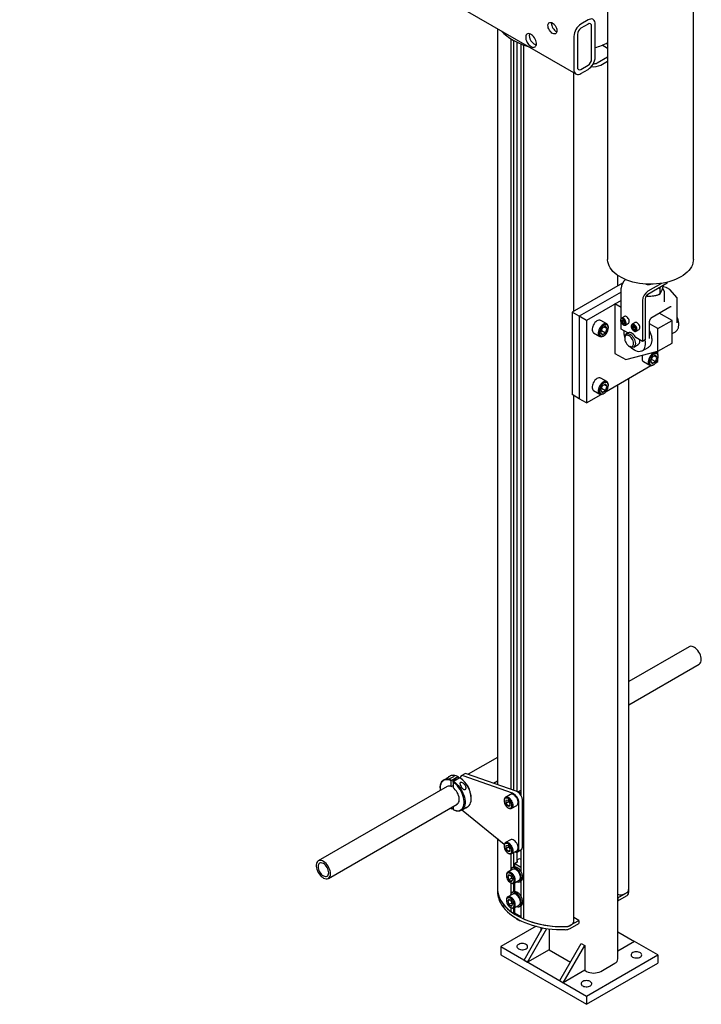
# Model space of a CAD drawing. Header units: inches. Extents: x -24 to 186, y -36 to 207.
# Tile 7 of 8: x 88 to 122, y 128 to 177. Entities that reach past the tile are written whole.
import ezdxf

# ---------------------------------------------------------------- set-up
doc = ezdxf.new("R2010")
doc.units = ezdxf.units.IN
doc.header["$MEASUREMENT"] = 0

msp = doc.modelspace()

# ---------------------------------------------------------------- linework, layer by layer
at = {"color": 7, "linetype": 'Continuous', "lineweight": 25}
for p, q in [((88.069, 189.789), (115.646, 173.869)), ((117.218, 182.031), (117.219, 164.679)), ((121.469, 164.679), (121.468, 182.032)), ((116.249, 176.547), (115.896, 176.343)), ((116.249, 176.343), (115.896, 176.139)), ((116.426, 174.608), (116.426, 176.241)), ((116.603, 174.71), (116.603, 176.343)), ((111.762, 176.111), (111.762, 138.657)), ((115.542, 175.731), (115.542, 174.098)), ((115.719, 175.833), (115.719, 174.2)), ((112.425, 175.618), (112.425, 138.422)), ((112.554, 175.541), (112.554, 138.377)), ((112.73, 138.31), (112.73, 175.447)), ((112.916, 175.361), (112.916, 138.12)), ((113.044, 175.308), (113.044, 132.005)), ((113.608, 175.205), (113.619, 175.208)), ((117.219, 175.137), (116.945, 175.295)), ((117.219, 175.341), (117.151, 175.38)), ((116.699, 174.416), (117.219, 174.716)), ((115.896, 174.098), (116.249, 174.302)), ((116.876, 174.314), (117.219, 174.512)), ((115.536, 162.109), (115.536, 173.933)), ((115.896, 173.894), (116.249, 174.098)), ((117.958, 163.507), (115.462, 162.066)), ((117.729, 163.375), (117.729, 163.882)), ((120.173, 163.505), (119.212, 162.95)), ((119.888, 163.494), (119.212, 163.103)), ((120.173, 163.505), (120.173, 163.55)), ((117.886, 163.057), (115.815, 161.862)), ((117.886, 161.758), (117.886, 163.256)), ((119.804, 163.22), (119.804, 162.998)), ((120.035, 163.078), (119.951, 163.259)), ((120.114, 163.288), (119.967, 163.318)), ((119.972, 163.389), (119.972, 163.36)), ((120.038, 162.575), (120.038, 163.064)), ((120.298, 163.188), (120.146, 163.276)), ((120.656, 162.79), (120.325, 163.166)), ((117.886, 162.649), (116.169, 161.658)), ((117.583, 162.474), (117.886, 162.649)), ((117.886, 162.299), (117.583, 162.474)), ((117.583, 162.474), (117.583, 160.025)), ((118.947, 162.644), (118.947, 160.615)), ((119.079, 162.72), (119.08, 160.692)), ((119.176, 162.924), (119.176, 162.901)), ((120.664, 161.546), (120.664, 162.77)), ((115.815, 161.862), (115.462, 162.066)), ((115.462, 162.066), (115.462, 157.983)), ((119.43, 161.82), (120.307, 162.327)), ((120.411, 161.658), (119.78, 162.022)), ((115.815, 161.862), (115.815, 157.779)), ((116.169, 161.658), (115.815, 161.862)), ((116.169, 161.658), (116.169, 157.575)), ((117.182, 161.482), (116.876, 161.658)), ((117.859, 161.679), (117.859, 161.663)), ((117.886, 161.227), (117.886, 161.557)), ((118.053, 161.857), (117.9, 161.769)), ((117.984, 161.683), (117.915, 161.677)), ((117.915, 161.677), (117.915, 161.584)), ((117.998, 161.632), (117.915, 161.584)), ((117.915, 161.584), (117.984, 161.498)), ((118.054, 161.597), (117.984, 161.683)), ((118.054, 161.538), (117.984, 161.498)), ((117.984, 161.498), (118.054, 161.504)), ((117.998, 161.666), (117.998, 161.632)), ((117.998, 161.632), (118.054, 161.563)), ((118.054, 161.504), (118.054, 161.597)), ((118.097, 161.428), (118.25, 161.516)), ((118.583, 161.551), (118.43, 161.463)), ((119.294, 160.755), (119.294, 161.584)), ((119.704, 161.25), (120.411, 161.658)), ((120.411, 160.535), (120.411, 161.658)), ((116.522, 161.045), (116.828, 160.868)), ((116.953, 161.273), (116.872, 161.066)), ((116.872, 161.066), (116.953, 160.952)), ((116.91, 161.162), (117.114, 161.044)), ((117.114, 161.366), (116.953, 161.273)), ((116.953, 160.952), (117.114, 161.044)), ((117.055, 161.332), (117.194, 161.251)), ((117.194, 161.251), (117.114, 161.366)), ((117.114, 161.044), (117.194, 161.251)), ((117.256, 161.287), (117.256, 161.319)), ((118.218, 161.036), (117.886, 161.227)), ((117.984, 161.446), (117.998, 161.438)), ((118.229, 161.042), (118.141, 160.991)), ((118.389, 161.373), (118.389, 161.357)), ((118.515, 161.377), (118.445, 161.371)), ((118.445, 161.371), (118.445, 161.278)), ((118.529, 161.326), (118.445, 161.278)), ((118.445, 161.278), (118.515, 161.191)), ((118.584, 161.291), (118.515, 161.377)), ((118.584, 161.232), (118.515, 161.191)), ((118.515, 161.191), (118.584, 161.198)), ((118.515, 161.14), (118.529, 161.132)), ((118.529, 161.36), (118.529, 161.326)), ((118.529, 161.326), (118.584, 161.257)), ((118.584, 161.198), (118.584, 161.291)), ((118.627, 161.122), (118.78, 161.21)), ((119.704, 161.25), (119.294, 161.486)), ((119.704, 160.127), (119.704, 161.25)), ((120.411, 161.003), (120.581, 161.101)), ((117.005, 160.885), (117.033, 160.902)), ((118.063, 160.819), (118.063, 160.768)), ((118.947, 160.615), (118.614, 160.807)), ((118.635, 160.795), (118.624, 160.789)), ((119.08, 160.692), (118.947, 160.615)), ((119.073, 160.63), (119.073, 160.688)), ((119.704, 160.127), (120.411, 160.535)), ((118.113, 159.718), (119.704, 160.127)), ((118.284, 160.385), (118.328, 160.36)), ((118.516, 160.341), (118.737, 160.469)), ((118.924, 160.144), (119.256, 160.336)), ((119.256, 160.336), (119.266, 160.342)), ((119.657, 160.052), (119.583, 160.096)), ((119.704, 160.004), (119.704, 160.127)), ((117.583, 160.025), (118.113, 159.718)), ((118.997, 159.615), (119.303, 159.439)), ((119.428, 159.844), (119.347, 159.637)), ((119.347, 159.637), (119.428, 159.522)), ((119.385, 159.733), (119.588, 159.615)), ((119.588, 159.937), (119.428, 159.844)), ((119.428, 159.522), (119.588, 159.615)), ((119.53, 159.903), (119.669, 159.822)), ((119.669, 159.822), (119.588, 159.937)), ((119.588, 159.615), (119.669, 159.822)), ((119.613, 159.563), (119.704, 159.616)), ((119.704, 159.616), (119.704, 159.721)), ((119.731, 159.858), (119.731, 159.89)), ((117.138, 158.135), (119.368, 159.422)), ((119.48, 159.456), (119.508, 159.472)), ((117.182, 158.624), (116.876, 158.8)), ((118.262, 133.498), (118.262, 158.783)), ((116.522, 158.187), (116.828, 158.01)), ((116.953, 158.415), (116.872, 158.208)), ((116.872, 158.208), (116.953, 158.094)), ((116.91, 158.304), (117.114, 158.186)), ((117.114, 158.508), (116.953, 158.415)), ((116.953, 158.094), (117.114, 158.186)), ((117.055, 158.474), (117.194, 158.394)), ((117.194, 158.394), (117.114, 158.508)), ((117.114, 158.186), (117.194, 158.394)), ((117.256, 158.429), (117.256, 158.461)), ((117.729, 130.017), (117.729, 158.476)), ((115.815, 157.779), (115.462, 157.983)), ((115.536, 131.846), (115.536, 157.941)), ((116.169, 157.575), (115.815, 157.779)), ((116.169, 157.575), (116.893, 157.993)), ((117.005, 158.028), (117.033, 158.044)), ((121.259, 145.489), (118.262, 143.759)), ((118.262, 142.605), (121.758, 144.623)), ((111.762, 140.007), (110.31, 139.169)), ((109.403, 139.078), (109.394, 139.073)), ((109.397, 138.953), (109.621, 139.082)), ((109.486, 138.88), (109.796, 139.058)), ((109.818, 139.045), (109.796, 139.058)), ((110.135, 139.195), (109.958, 139.093)), ((112.507, 138.229), (110.049, 139.096)), ((112.684, 138.331), (110.226, 139.198)), ((109.259, 138.562), (102.874, 134.876)), ((109.104, 138.905), (109.093, 138.899)), ((109.486, 138.88), (109.464, 138.841)), ((109.464, 138.559), (109.464, 138.841)), ((109.464, 138.559), (109.553, 138.61)), ((109.553, 138.79), (109.575, 138.829)), ((109.553, 138.79), (109.553, 138.508)), ((109.575, 138.829), (109.884, 139.007)), ((109.818, 138.969), (109.818, 139.045)), ((109.884, 139.007), (109.906, 138.994)), ((111.552, 138.731), (111.762, 138.852)), ((108.912, 138.499), (108.912, 138.473)), ((112.401, 138.172), (112.15, 138.027)), ((112.789, 138.303), (112.764, 138.289)), ((112.789, 138.303), (112.916, 138.377)), ((112.916, 138.23), (112.789, 138.303)), ((103.374, 134.01), (109.759, 137.696)), ((110.459, 137.963), (110.459, 137.988)), ((112.085, 137.883), (112.085, 137.851)), ((112.28, 137.887), (112.168, 137.877)), ((112.168, 137.877), (112.168, 137.729)), ((112.307, 137.809), (112.168, 137.729)), ((112.168, 137.729), (112.28, 137.59)), ((112.391, 137.749), (112.28, 137.887)), ((112.391, 137.654), (112.28, 137.59)), ((112.28, 137.59), (112.391, 137.6)), ((112.307, 137.852), (112.307, 137.809)), ((112.307, 137.809), (112.391, 137.705)), ((112.391, 137.6), (112.391, 137.749)), ((112.465, 137.482), (112.715, 137.627)), ((112.823, 135.501), (112.823, 137.746)), ((113, 135.603), (113, 137.848)), ((109.419, 137.5), (109.464, 137.467)), ((109.464, 137.467), (109.464, 137.526)), ((109.464, 137.467), (109.486, 137.454)), ((109.486, 137.454), (109.553, 137.493)), ((109.553, 137.577), (109.553, 137.416)), ((109.575, 137.403), (109.553, 137.416)), ((109.968, 137.384), (110.05, 137.431)), ((110.049, 137.353), (112.096, 135.712)), ((110.193, 137.514), (110.175, 137.507)), ((110.195, 137.515), (110.278, 137.562)), ((112.28, 137.514), (112.307, 137.498)), ((111.762, 135.98), (111.762, 133.498)), ((112.085, 135.638), (112.085, 135.606)), ((112.401, 135.927), (112.15, 135.782)), ((112.28, 135.642), (112.168, 135.632)), ((112.391, 135.503), (112.28, 135.642)), ((112.168, 135.632), (112.168, 135.483)), ((112.307, 135.564), (112.168, 135.483)), ((112.168, 135.483), (112.28, 135.345)), ((112.391, 135.409), (112.28, 135.345)), ((112.28, 135.345), (112.391, 135.355)), ((112.28, 135.268), (112.307, 135.252)), ((112.307, 135.607), (112.307, 135.564)), ((112.307, 135.564), (112.391, 135.46)), ((112.391, 135.355), (112.391, 135.503)), ((112.425, 135.223), (112.425, 134.482)), ((112.465, 135.236), (112.715, 135.381)), ((112.554, 135.288), (112.554, 134.574)), ((112.73, 134.822), (112.73, 135.321)), ((112.745, 135.329), (112.922, 135.431)), ((112.916, 135.427), (112.916, 134.364)), ((112.593, 134.742), (112.769, 134.844)), ((112.916, 134.556), (112.593, 134.742)), ((112.593, 134.742), (112.593, 134.583)), ((112.73, 134.936), (112.847, 135.004)), ((112.769, 134.844), (112.73, 134.867)), ((112.847, 135.004), (112.916, 134.964)), ((112.197, 134.172), (112.197, 134.14)), ((112.513, 134.461), (112.263, 134.316)), ((112.328, 134.193), (112.264, 134.101)), ((112.457, 134.119), (112.328, 134.193)), ((112.538, 134.566), (112.474, 134.529)), ((112.375, 134.166), (112.264, 134.101)), ((112.264, 134.101), (112.328, 133.936)), ((112.467, 134.016), (112.328, 133.936)), ((112.328, 133.936), (112.457, 133.861)), ((112.392, 133.802), (112.42, 133.786)), ((112.419, 134.14), (112.467, 134.016)), ((112.425, 133.783), (112.425, 133.257)), ((112.521, 133.953), (112.457, 134.119)), ((112.457, 133.861), (112.521, 133.953)), ((112.467, 134.016), (112.505, 133.994)), ((112.554, 133.76), (112.554, 133.349)), ((112.578, 133.77), (112.828, 133.915)), ((112.593, 133.779), (112.593, 133.359)), ((112.868, 133.847), (112.932, 133.884)), ((112.916, 133.875), (112.916, 133.14)), ((111.762, 133.498), (111.762, 133.345)), ((112.513, 133.236), (112.263, 133.091)), ((112.538, 133.341), (112.474, 133.304)), ((117.73, 133.052), (118.151, 133.295)), ((118.05, 133.238), (118.186, 133.316)), ((118.151, 133.295), (118.175, 133.31)), ((118.258, 133.411), (118.262, 133.498)), ((118.26, 133.441), (118.262, 133.498)), ((118.26, 133.288), (118.262, 133.345)), ((118.262, 133.345), (118.262, 133.498)), ((112.197, 132.947), (112.197, 132.915)), ((112.328, 132.968), (112.264, 132.877)), ((112.375, 132.941), (112.264, 132.877)), ((112.264, 132.877), (112.328, 132.711)), ((112.457, 132.894), (112.328, 132.968)), ((112.467, 132.791), (112.328, 132.711)), ((112.328, 132.711), (112.457, 132.637)), ((112.419, 132.916), (112.467, 132.791)), ((112.521, 132.728), (112.457, 132.894)), ((112.457, 132.637), (112.521, 132.728)), ((112.467, 132.791), (112.505, 132.77)), ((117.729, 133.052), (117.73, 133.052)), ((117.729, 132.899), (117.73, 132.899)), ((117.73, 132.899), (118.151, 133.142)), ((117.73, 133.052), (117.73, 132.899)), ((112.392, 132.577), (112.42, 132.561)), ((112.425, 132.558), (112.425, 132.362)), ((112.425, 132.362), (112.554, 132.288)), ((112.554, 132.535), (112.554, 132.288)), ((112.554, 132.288), (112.593, 132.311)), ((112.578, 132.546), (112.828, 132.69)), ((112.593, 132.554), (112.593, 132.293)), ((112.916, 132.106), (112.593, 132.293)), ((112.868, 132.622), (112.932, 132.659)), ((112.916, 132.65), (112.916, 132.079)), ((112.916, 132.079), (113.044, 132.005)), ((115.327, 131.666), (115.462, 131.744)), ((115.364, 131.686), (115.785, 131.929)), ((115.364, 131.533), (115.785, 131.776)), ((115.785, 131.929), (115.536, 132.073)), ((115.785, 131.929), (115.785, 131.776)), ((113.671, 131.636), (111.926, 130.629)), ((113.075, 129.965), (113.997, 131.563)), ((113.252, 129.863), (114.212, 131.527)), ((113.901, 131.582), (113.901, 131.396)), ((114.313, 131.513), (114.313, 130.476)), ((117.729, 131.361), (118.555, 130.884)), ((114.843, 128.945), (115.904, 130.782)), ((115.904, 130.782), (116.08, 130.68)), ((118.555, 130.884), (117.729, 130.407)), ((119.704, 130.221), (118.555, 130.884)), ((111.926, 130.629), (111.926, 130.221)), ((111.926, 130.629), (116.169, 128.18)), ((114.313, 130.476), (113.252, 129.863)), ((114.313, 130.476), (115.373, 129.863)), ((115.02, 128.843), (116.08, 130.68)), ((116.08, 130.68), (116.08, 129.455)), ((111.926, 130.221), (116.169, 127.771)), ((113.075, 129.965), (113.252, 129.863)), ((116.169, 128.18), (119.704, 130.221)), ((116.169, 127.771), (119.704, 129.812)), ((116.876, 129.404), (117.583, 129.812)), ((119.704, 130.221), (119.704, 129.812)), ((116.08, 129.455), (115.02, 128.843)), ((116.08, 129.455), (116.169, 129.404)), ((114.843, 128.945), (115.02, 128.843)), ((116.169, 128.18), (116.169, 127.771))]:
    msp.add_line(p, q, dxfattribs=at)
at = {"color": 7, "linetype": 'Continuous', "lineweight": 25, "flags": 128}
for points in [[(114.617, 176.265), (114.652, 176.207), (114.679, 176.145), (114.696, 176.083), (114.704, 176.024), (114.701, 175.97), (114.688, 175.924), (114.666, 175.888), (114.635, 175.864), (114.596, 175.852), (114.553, 175.854), (114.506, 175.869), (114.458, 175.897), (114.411, 175.936), (114.367, 175.985), (114.329, 176.04), (114.297, 176.101), (114.275, 176.163), (114.262, 176.224), (114.259, 176.281), (114.267, 176.331), (114.284, 176.373), (114.311, 176.403), (114.346, 176.421)], [(114.44, 176.416), (114.436, 176.383), (114.439, 176.326), (114.452, 176.265), (114.474, 176.203), (114.505, 176.142), (114.544, 176.087), (114.587, 176.038), (114.634, 175.999), (114.682, 175.972), (114.7, 175.964)], [(116.603, 176.343), (116.598, 176.411), (116.582, 176.471), (116.556, 176.52), (116.52, 176.558), (116.477, 176.583), (116.426, 176.595), (116.37, 176.593), (116.311, 176.577), (116.249, 176.547)], [(113.619, 175.208), (113.65, 175.24), (113.672, 175.283), (113.684, 175.335), (113.685, 175.395), (113.676, 175.461), (113.657, 175.529), (113.629, 175.597), (113.592, 175.662), (113.548, 175.722), (113.499, 175.774), (113.447, 175.816), (113.394, 175.847), (113.343, 175.864), (113.294, 175.869), (113.25, 175.859), (113.213, 175.837), (113.185, 175.802), (113.165, 175.756), (113.156, 175.701), (113.158, 175.639), (113.17, 175.572), (113.192, 175.504), (113.223, 175.437)], [(115.542, 174.098), (115.548, 174.03), (115.564, 173.97), (115.59, 173.921), (115.625, 173.883), (115.669, 173.858), (115.719, 173.846), (115.775, 173.848), (115.834, 173.864), (115.896, 173.894)], [(121.469, 164.679), (121.466, 164.605), (121.448, 164.507), (121.418, 164.41), (121.373, 164.314), (121.316, 164.221), (121.246, 164.131), (121.163, 164.045), (121.069, 163.962), (120.963, 163.885), (120.847, 163.812), (120.721, 163.745), (120.587, 163.684), (120.444, 163.63), (120.294, 163.582), (120.138, 163.541), (119.977, 163.508), (119.811, 163.483), (119.643, 163.465), (119.473, 163.455), (119.302, 163.453), (119.131, 163.459), (118.961, 163.473), (118.794, 163.494), (118.631, 163.524), (118.472, 163.561), (118.319, 163.605), (118.173, 163.656), (118.034, 163.714), (117.904, 163.778), (117.783, 163.847), (117.672, 163.923), (117.572, 164.003), (117.483, 164.087), (117.407, 164.176), (117.343, 164.267), (117.292, 164.362), (117.254, 164.458), (117.23, 164.556), (117.22, 164.654), (117.219, 164.679)], [(116.876, 161.658), (116.872, 161.661), (116.832, 161.674), (116.786, 161.673), (116.737, 161.659), (116.686, 161.633), (116.636, 161.595), (116.589, 161.548), (116.546, 161.492), (116.509, 161.43), (116.48, 161.365), (116.46, 161.3), (116.45, 161.237), (116.45, 161.178), (116.46, 161.127), (116.48, 161.085), (116.509, 161.053), (116.522, 161.045)], [(117.256, 161.319), (117.251, 161.375), (117.236, 161.422), (117.211, 161.459), (117.178, 161.484), (117.138, 161.497), (117.092, 161.496), (117.043, 161.483), (116.993, 161.456), (116.943, 161.419), (116.895, 161.371), (116.852, 161.315), (116.815, 161.253), (116.786, 161.189), (116.766, 161.123), (116.756, 161.06), (116.756, 161.002), (116.766, 160.95), (116.786, 160.908), (116.815, 160.877), (116.852, 160.857), (116.895, 160.851), (116.943, 160.858), (116.993, 160.878), (117.005, 160.885)], [(117.998, 161.438), (118.036, 161.422), (118.071, 161.419), (118.1, 161.43), (118.122, 161.453), (118.135, 161.487), (118.137, 161.529), (118.129, 161.577), (118.112, 161.625), (118.086, 161.672), (118.054, 161.714), (118.017, 161.747), (117.979, 161.769), (117.943, 161.778), (117.91, 161.774), (117.885, 161.757), (117.867, 161.728), (117.859, 161.69), (117.859, 161.679)], [(117.984, 161.446), (118.02, 161.431), (118.052, 161.43), (118.079, 161.441), (118.098, 161.464), (118.108, 161.498), (118.108, 161.539), (118.098, 161.585), (118.079, 161.63), (118.052, 161.673), (118.02, 161.709), (117.984, 161.735), (117.949, 161.75), (117.917, 161.751), (117.89, 161.74), (117.87, 161.716), (117.86, 161.683), (117.86, 161.641), (117.87, 161.596), (117.89, 161.55), (117.917, 161.508), (117.949, 161.472), (117.984, 161.446)], [(118.25, 161.516), (118.253, 161.518), (118.275, 161.542), (118.288, 161.575), (118.29, 161.618), (118.283, 161.665), (118.265, 161.714), (118.239, 161.761), (118.207, 161.802), (118.17, 161.835), (118.132, 161.857), (118.096, 161.866), (118.064, 161.862), (118.053, 161.857)], [(118.78, 161.21), (118.783, 161.212), (118.805, 161.235), (118.818, 161.269), (118.821, 161.312), (118.813, 161.359), (118.795, 161.408), (118.77, 161.455), (118.737, 161.496), (118.701, 161.529), (118.663, 161.551), (118.626, 161.56), (118.594, 161.556), (118.583, 161.551)], [(117.256, 161.287), (117.251, 161.34), (117.235, 161.383), (117.21, 161.417), (117.177, 161.438), (117.138, 161.446), (117.093, 161.441), (117.045, 161.422), (116.997, 161.392), (116.951, 161.35), (116.908, 161.299), (116.872, 161.242), (116.842, 161.181), (116.822, 161.119), (116.812, 161.059), (116.812, 161.003), (116.822, 160.955), (116.842, 160.916), (116.872, 160.888), (116.908, 160.874), (116.951, 160.872), (116.997, 160.884), (117.045, 160.909), (117.093, 160.945), (117.138, 160.992), (117.177, 161.046), (117.21, 161.105), (117.235, 161.167), (117.251, 161.229), (117.256, 161.287)], [(118.063, 160.819), (118.068, 160.876), (118.083, 160.925), (118.108, 160.964), (118.141, 160.991), (118.181, 161.006), (118.227, 161.008), (118.277, 160.996), (118.328, 160.972)], [(118.624, 160.789), (118.587, 160.854), (118.543, 160.913), (118.495, 160.965), (118.443, 161.007), (118.39, 161.037), (118.339, 161.055), (118.29, 161.059), (118.247, 161.05), (118.229, 161.042)], [(118.529, 161.132), (118.566, 161.116), (118.601, 161.113), (118.63, 161.124), (118.652, 161.147), (118.665, 161.181), (118.668, 161.223), (118.66, 161.27), (118.642, 161.319), (118.616, 161.366), (118.584, 161.408), (118.548, 161.441), (118.51, 161.462), (118.473, 161.472), (118.441, 161.468), (118.415, 161.451), (118.397, 161.422), (118.39, 161.383), (118.389, 161.373)], [(118.515, 161.14), (118.55, 161.125), (118.582, 161.123), (118.609, 161.135), (118.629, 161.158), (118.639, 161.192), (118.639, 161.233), (118.629, 161.279), (118.609, 161.324), (118.582, 161.367), (118.55, 161.403), (118.515, 161.429), (118.479, 161.443), (118.447, 161.445), (118.42, 161.434), (118.401, 161.41), (118.391, 161.376), (118.391, 161.335), (118.401, 161.29), (118.42, 161.244), (118.447, 161.202), (118.479, 161.166), (118.515, 161.14)], [(118.284, 160.896), (118.237, 160.917), (118.191, 160.926), (118.15, 160.921), (118.116, 160.903), (118.089, 160.873), (118.071, 160.832), (118.063, 160.782), (118.066, 160.725), (118.079, 160.665), (118.101, 160.603), (118.132, 160.543), (118.17, 160.488), (118.214, 160.44), (118.26, 160.401), (118.308, 160.373), (118.355, 160.358), (118.398, 160.356), (118.436, 160.368), (118.467, 160.392), (118.489, 160.428), (118.502, 160.473), (118.505, 160.527), (118.497, 160.586), (118.479, 160.647), (118.452, 160.709), (118.418, 160.767), (118.377, 160.819), (118.332, 160.862), (118.284, 160.896)], [(118.328, 160.972), (118.38, 160.937), (118.43, 160.89), (118.476, 160.836), (118.516, 160.774), (118.549, 160.709), (118.573, 160.642), (118.588, 160.576), (118.593, 160.513), (118.588, 160.456), (118.573, 160.408), (118.549, 160.369), (118.516, 160.341), (118.476, 160.327), (118.43, 160.325), (118.38, 160.336), (118.328, 160.36), (118.328, 160.36)], [(119.077, 160.552), (119.079, 160.465), (119.071, 160.385), (119.053, 160.313), (119.026, 160.249), (118.989, 160.197), (118.943, 160.156), (118.89, 160.128), (118.83, 160.112), (118.765, 160.11), (118.695, 160.121), (118.623, 160.145), (118.549, 160.181), (118.476, 160.23), (118.403, 160.289), (118.337, 160.355)], [(118.737, 160.469), (118.737, 160.469), (118.77, 160.496), (118.794, 160.535), (118.809, 160.584), (118.814, 160.641), (118.811, 160.694)], [(119.731, 159.89), (119.726, 159.945), (119.71, 159.993), (119.686, 160.03), (119.653, 160.055), (119.613, 160.068), (119.567, 160.067), (119.518, 160.053), (119.468, 160.027), (119.417, 159.989), (119.37, 159.942), (119.327, 159.886), (119.29, 159.824), (119.261, 159.759), (119.241, 159.694), (119.231, 159.631), (119.231, 159.572), (119.241, 159.521), (119.261, 159.479), (119.29, 159.447), (119.327, 159.428), (119.37, 159.422), (119.417, 159.429), (119.468, 159.449), (119.48, 159.456)], [(118.954, 159.934), (118.935, 159.871), (118.925, 159.808), (118.925, 159.749), (118.935, 159.698), (118.955, 159.655), (118.984, 159.624), (118.997, 159.615)], [(119.731, 159.858), (119.726, 159.91), (119.71, 159.954), (119.685, 159.987), (119.652, 160.009), (119.612, 160.017), (119.568, 160.012), (119.52, 159.993), (119.472, 159.962), (119.426, 159.921), (119.383, 159.87), (119.346, 159.813), (119.317, 159.752), (119.297, 159.69), (119.287, 159.629), (119.287, 159.574), (119.297, 159.526), (119.317, 159.487), (119.346, 159.459), (119.383, 159.444), (119.426, 159.443), (119.472, 159.455), (119.52, 159.48), (119.568, 159.516), (119.612, 159.562), (119.652, 159.617), (119.685, 159.676), (119.71, 159.738), (119.726, 159.8), (119.731, 159.858)], [(116.876, 158.8), (116.872, 158.803), (116.832, 158.816), (116.786, 158.815), (116.737, 158.802), (116.686, 158.775), (116.636, 158.737), (116.589, 158.69), (116.546, 158.634), (116.509, 158.572), (116.48, 158.508), (116.46, 158.442), (116.45, 158.379), (116.45, 158.32), (116.46, 158.269), (116.48, 158.227), (116.509, 158.195), (116.522, 158.187)], [(117.256, 158.461), (117.251, 158.517), (117.236, 158.564), (117.211, 158.601), (117.178, 158.626), (117.138, 158.639), (117.092, 158.638), (117.043, 158.625), (116.993, 158.598), (116.943, 158.561), (116.895, 158.513), (116.852, 158.457), (116.815, 158.396), (116.786, 158.331), (116.766, 158.265), (116.756, 158.202), (116.756, 158.144), (116.766, 158.092), (116.786, 158.05), (116.815, 158.019), (116.852, 158), (116.895, 157.993), (116.943, 158), (116.993, 158.021), (117.005, 158.028)], [(117.256, 158.429), (117.251, 158.482), (117.235, 158.525), (117.21, 158.559), (117.177, 158.58), (117.138, 158.588), (117.093, 158.583), (117.045, 158.565), (116.997, 158.534), (116.951, 158.492), (116.908, 158.441), (116.872, 158.384), (116.842, 158.323), (116.822, 158.261), (116.812, 158.201), (116.812, 158.145), (116.822, 158.097), (116.842, 158.058), (116.872, 158.031), (116.908, 158.016), (116.951, 158.014), (116.997, 158.026), (117.045, 158.051), (117.093, 158.087), (117.138, 158.134), (117.177, 158.188), (117.21, 158.247), (117.235, 158.309), (117.251, 158.371), (117.256, 158.429)], [(121.862, 144.852), (121.857, 144.924), (121.842, 145), (121.817, 145.077), (121.784, 145.154), (121.742, 145.228), (121.694, 145.297), (121.64, 145.359), (121.583, 145.412), (121.524, 145.455), (121.464, 145.487), (121.405, 145.506), (121.349, 145.513), (121.298, 145.506), (121.259, 145.489)], [(109.796, 139.058), (109.716, 139.092), (109.638, 139.112), (109.564, 139.119), (109.494, 139.112), (109.431, 139.092), (109.403, 139.078)], [(108.912, 138.499), (108.913, 138.544), (108.924, 138.631), (108.945, 138.709), (108.975, 138.777), (109.015, 138.834), (109.064, 138.88), (109.121, 138.913), (109.185, 138.934), (109.255, 138.94), (109.329, 138.933), (109.407, 138.913), (109.486, 138.88)], [(109.464, 138.841), (109.388, 138.873), (109.313, 138.893), (109.241, 138.899), (109.174, 138.892), (109.113, 138.873), (109.058, 138.841), (109.011, 138.797), (108.973, 138.741), (108.943, 138.675), (108.923, 138.6), (108.913, 138.517), (108.913, 138.428), (108.919, 138.366)], [(109.553, 137.416), (109.63, 137.384), (109.704, 137.365), (109.776, 137.358), (109.843, 137.365), (109.904, 137.385), (109.959, 137.417), (110.006, 137.461), (110.044, 137.516), (110.074, 137.582), (110.094, 137.657), (110.104, 137.74), (110.104, 137.83), (110.094, 137.925), (110.074, 138.023), (110.044, 138.123), (110.006, 138.223), (109.959, 138.321), (109.904, 138.416), (109.843, 138.506), (109.776, 138.59), (109.704, 138.666), (109.63, 138.734), (109.553, 138.79)], [(109.571, 138.849), (109.578, 138.861), (109.579, 138.863)], [(109.575, 138.829), (109.655, 138.77), (109.733, 138.7), (109.807, 138.621), (109.876, 138.534), (109.94, 138.441), (109.997, 138.342), (110.046, 138.24), (110.086, 138.136), (110.117, 138.032), (110.138, 137.93), (110.148, 137.832), (110.148, 137.739), (110.138, 137.652), (110.117, 137.574), (110.086, 137.506), (110.046, 137.449), (109.997, 137.403), (109.94, 137.37), (109.876, 137.349), (109.807, 137.343), (109.733, 137.35), (109.655, 137.37), (109.575, 137.403)], [(109.725, 138.915), (109.72, 138.922), (109.699, 138.937), (109.672, 138.938), (109.641, 138.926)], [(110.278, 137.562), (110.306, 137.581), (110.355, 137.627), (110.395, 137.685), (110.426, 137.753), (110.447, 137.831), (110.457, 137.917), (110.457, 138.01), (110.447, 138.109), (110.426, 138.21), (110.395, 138.314), (110.355, 138.418), (110.306, 138.52), (110.25, 138.619), (110.186, 138.713), (110.116, 138.8), (110.042, 138.879), (109.964, 138.948), (109.884, 139.007)], [(109.759, 137.696), (109.764, 137.699), (109.801, 137.731), (109.831, 137.774), (109.851, 137.828), (109.861, 137.891), (109.861, 137.96), (109.851, 138.034), (109.831, 138.111), (109.801, 138.189), (109.764, 138.264), (109.718, 138.336), (109.667, 138.402), (109.612, 138.46), (109.553, 138.508)], [(112.715, 137.627), (112.728, 137.635), (112.755, 137.665), (112.773, 137.707), (112.78, 137.757), (112.778, 137.814), (112.765, 137.875), (112.742, 137.937), (112.711, 137.998), (112.673, 138.053), (112.629, 138.102), (112.582, 138.141), (112.534, 138.169), (112.487, 138.184), (112.443, 138.186), (112.405, 138.174), (112.401, 138.172)], [(112.307, 137.497), (112.355, 137.476), (112.401, 137.467), (112.442, 137.472), (112.477, 137.49), (112.504, 137.521), (112.522, 137.562), (112.53, 137.612), (112.527, 137.669), (112.514, 137.73), (112.492, 137.793), (112.461, 137.853), (112.422, 137.909), (112.379, 137.957), (112.332, 137.996), (112.283, 138.024), (112.236, 138.039), (112.193, 138.041), (112.154, 138.03), (112.123, 138.005), (112.101, 137.969), (112.088, 137.923), (112.085, 137.883)], [(112.28, 137.514), (112.323, 137.494), (112.364, 137.487), (112.401, 137.493), (112.432, 137.51), (112.455, 137.54), (112.47, 137.579), (112.474, 137.626), (112.47, 137.679), (112.455, 137.735), (112.432, 137.791), (112.401, 137.844), (112.364, 137.893), (112.323, 137.933), (112.28, 137.964), (112.236, 137.983), (112.195, 137.99), (112.158, 137.985), (112.127, 137.967), (112.104, 137.938), (112.09, 137.898), (112.085, 137.851), (112.09, 137.798), (112.104, 137.742), (112.127, 137.686), (112.158, 137.633), (112.195, 137.585), (112.236, 137.544), (112.28, 137.514)], [(110, 137.402), (110.02, 137.38), (110.049, 137.353)], [(112.307, 135.252), (112.355, 135.23), (112.401, 135.222), (112.442, 135.227), (112.477, 135.245), (112.504, 135.275), (112.522, 135.317), (112.53, 135.367), (112.527, 135.424), (112.514, 135.485), (112.492, 135.547), (112.461, 135.607), (112.422, 135.663), (112.379, 135.712), (112.332, 135.751), (112.283, 135.779), (112.236, 135.794), (112.193, 135.796), (112.154, 135.784), (112.123, 135.76), (112.101, 135.724), (112.088, 135.678), (112.085, 135.638)], [(112.28, 135.268), (112.323, 135.249), (112.364, 135.242), (112.401, 135.247), (112.432, 135.265), (112.455, 135.294), (112.47, 135.333), (112.474, 135.381), (112.47, 135.434), (112.455, 135.489), (112.432, 135.545), (112.401, 135.599), (112.364, 135.647), (112.323, 135.687), (112.28, 135.718), (112.236, 135.738), (112.195, 135.745), (112.158, 135.739), (112.127, 135.721), (112.104, 135.692), (112.09, 135.653), (112.085, 135.606), (112.09, 135.553), (112.104, 135.497), (112.127, 135.441), (112.158, 135.387), (112.195, 135.339), (112.236, 135.299), (112.28, 135.268)], [(112.715, 135.381), (112.728, 135.389), (112.755, 135.42), (112.773, 135.461), (112.78, 135.512), (112.778, 135.569), (112.765, 135.63), (112.742, 135.692), (112.711, 135.752), (112.673, 135.808), (112.629, 135.856), (112.582, 135.896), (112.534, 135.923), (112.487, 135.939), (112.443, 135.94), (112.405, 135.929), (112.401, 135.927)], [(112.614, 135.322), (112.66, 135.312), (112.706, 135.314), (112.746, 135.329), (112.779, 135.357), (112.803, 135.395), (112.818, 135.444), (112.823, 135.501)], [(103.477, 134.239), (103.472, 134.311), (103.457, 134.386), (103.432, 134.464), (103.399, 134.541), (103.357, 134.614), (103.309, 134.683), (103.256, 134.746), (103.198, 134.799), (103.139, 134.842), (103.079, 134.874), (103.02, 134.893), (102.965, 134.899), (102.913, 134.892), (102.868, 134.873), (102.831, 134.841), (102.802, 134.797), (102.782, 134.743), (102.771, 134.681), (102.771, 134.612), (102.782, 134.537), (102.802, 134.461), (102.831, 134.383), (102.868, 134.308), (102.913, 134.236), (102.965, 134.17), (103.02, 134.112), (103.079, 134.064), (103.139, 134.026), (103.198, 134.001), (103.256, 133.988), (103.309, 133.988), (103.357, 134.002), (103.399, 134.028), (103.432, 134.066), (103.457, 134.114), (103.472, 134.173), (103.477, 134.239)], [(103.389, 134.29), (103.384, 134.352), (103.369, 134.419), (103.344, 134.486), (103.311, 134.551), (103.271, 134.612), (103.225, 134.667), (103.175, 134.713), (103.124, 134.749), (103.072, 134.773), (103.022, 134.784), (102.976, 134.782), (102.936, 134.768), (102.903, 134.74), (102.879, 134.701), (102.864, 134.653), (102.859, 134.596), (102.864, 134.533), (102.879, 134.467), (102.903, 134.4), (102.936, 134.335), (102.976, 134.273), (103.022, 134.219), (103.072, 134.172), (103.124, 134.137), (103.175, 134.113), (103.225, 134.101), (103.271, 134.103), (103.311, 134.118), (103.344, 134.145), (103.369, 134.184), (103.384, 134.233), (103.389, 134.29)], [(112.42, 133.786), (112.456, 133.769), (112.503, 133.757), (112.545, 133.758), (112.582, 133.773), (112.611, 133.8), (112.631, 133.839), (112.642, 133.888), (112.642, 133.943), (112.631, 134.004), (112.611, 134.066), (112.582, 134.127), (112.545, 134.184), (112.503, 134.235), (112.456, 134.276), (112.408, 134.307), (112.361, 134.325), (112.316, 134.331), (112.276, 134.322), (112.243, 134.301), (112.218, 134.268), (112.203, 134.224), (112.197, 134.172), (112.197, 134.172)], [(112.197, 134.14), (112.202, 134.087), (112.217, 134.031), (112.24, 133.975), (112.271, 133.921), (112.308, 133.873), (112.349, 133.833), (112.392, 133.802), (112.436, 133.783), (112.477, 133.776), (112.514, 133.781), (112.545, 133.799), (112.568, 133.828), (112.582, 133.867), (112.587, 133.915), (112.582, 133.968), (112.568, 134.023), (112.545, 134.08), (112.514, 134.133), (112.477, 134.181), (112.436, 134.222), (112.392, 134.252), (112.349, 134.272), (112.308, 134.279), (112.271, 134.273), (112.24, 134.255), (112.217, 134.226), (112.202, 134.187), (112.197, 134.14)], [(112.71, 133.847), (112.71, 133.847), (112.762, 133.832), (112.81, 133.829), (112.853, 133.84), (112.89, 133.863), (112.918, 133.898), (112.938, 133.943), (112.948, 133.997), (112.948, 134.058), (112.938, 134.124), (112.918, 134.192), (112.89, 134.26), (112.853, 134.326), (112.81, 134.386), (112.762, 134.439), (112.71, 134.483), (112.657, 134.517), (112.605, 134.538), (112.555, 134.547), (112.509, 134.543), (112.469, 134.526), (112.437, 134.497), (112.412, 134.457), (112.397, 134.407), (112.395, 134.392)], [(112.828, 133.915), (112.832, 133.918), (112.862, 133.945), (112.882, 133.984), (112.892, 134.032), (112.892, 134.088), (112.882, 134.148), (112.862, 134.21), (112.832, 134.271), (112.796, 134.329), (112.753, 134.379), (112.707, 134.421), (112.659, 134.452), (112.611, 134.47), (112.566, 134.475), (112.527, 134.467), (112.513, 134.461)], [(112.932, 133.884), (112.954, 133.9), (112.982, 133.935), (113.002, 133.98), (113.012, 134.034), (113.012, 134.095), (113.002, 134.161), (112.982, 134.229), (112.954, 134.297), (112.917, 134.363), (112.874, 134.423), (112.826, 134.476), (112.774, 134.52), (112.722, 134.554), (112.669, 134.575), (112.619, 134.584), (112.573, 134.58), (112.538, 134.566)], [(111.762, 133.498), (111.764, 133.434), (111.779, 133.306), (111.809, 133.179), (111.855, 133.053), (111.915, 132.929), (111.99, 132.808), (112.078, 132.69), (112.181, 132.577), (112.297, 132.467), (112.425, 132.362)], [(111.762, 133.498), (111.764, 133.438), (111.777, 133.316), (111.805, 133.194), (111.846, 133.074), (111.901, 132.955), (111.969, 132.839), (112.05, 132.726), (112.144, 132.616), (112.25, 132.509), (112.368, 132.407), (112.497, 132.31), (112.637, 132.218), (112.787, 132.131), (112.946, 132.05), (113.114, 131.975), (113.291, 131.907), (113.475, 131.845), (113.665, 131.791), (113.861, 131.743), (114.062, 131.704), (114.267, 131.672), (114.476, 131.648), (114.686, 131.631), (114.898, 131.623), (115.111, 131.623)], [(111.762, 133.345), (111.764, 133.285), (111.777, 133.163), (111.805, 133.041), (111.846, 132.921), (111.901, 132.802), (111.969, 132.686), (112.05, 132.573), (112.144, 132.463), (112.25, 132.356), (112.368, 132.254), (112.497, 132.157), (112.637, 132.065), (112.787, 131.978), (112.946, 131.897), (113.114, 131.822), (113.291, 131.753), (113.475, 131.692), (113.665, 131.638), (113.861, 131.59), (114.062, 131.551), (114.267, 131.519), (114.476, 131.495), (114.686, 131.478), (114.898, 131.47), (115.111, 131.47)], [(112.71, 132.622), (112.71, 132.622), (112.762, 132.607), (112.81, 132.604), (112.853, 132.615), (112.89, 132.638), (112.918, 132.673), (112.938, 132.718), (112.948, 132.773), (112.948, 132.834), (112.938, 132.899), (112.918, 132.968), (112.89, 133.035), (112.853, 133.101), (112.81, 133.161), (112.762, 133.214), (112.71, 133.258), (112.657, 133.292), (112.605, 133.313), (112.555, 133.322), (112.509, 133.318), (112.469, 133.301), (112.437, 133.272), (112.412, 133.232), (112.397, 133.182), (112.395, 133.166)], [(112.828, 132.69), (112.832, 132.693), (112.862, 132.72), (112.882, 132.759), (112.892, 132.807), (112.892, 132.863), (112.882, 132.923), (112.862, 132.985), (112.832, 133.047), (112.796, 133.104), (112.753, 133.154), (112.707, 133.196), (112.659, 133.227), (112.611, 133.245), (112.566, 133.251), (112.527, 133.242), (112.513, 133.236)], [(112.932, 132.659), (112.954, 132.675), (112.982, 132.71), (113.002, 132.755), (113.012, 132.81), (113.012, 132.871), (113.002, 132.936), (112.982, 133.005), (112.954, 133.072), (112.917, 133.138), (112.874, 133.198), (112.826, 133.251), (112.774, 133.295), (112.722, 133.329), (112.669, 133.35), (112.619, 133.359), (112.573, 133.355), (112.538, 133.341)], [(112.42, 132.561), (112.456, 132.544), (112.503, 132.532), (112.545, 132.533), (112.582, 132.548), (112.611, 132.576), (112.631, 132.614), (112.642, 132.663), (112.642, 132.718), (112.631, 132.779), (112.611, 132.841), (112.582, 132.902), (112.545, 132.959), (112.503, 133.01), (112.456, 133.051), (112.408, 133.082), (112.361, 133.101), (112.316, 133.106), (112.276, 133.098), (112.243, 133.076), (112.218, 133.043), (112.203, 132.999), (112.197, 132.947), (112.197, 132.947)], [(112.197, 132.915), (112.202, 132.862), (112.217, 132.806), (112.24, 132.75), (112.271, 132.697), (112.308, 132.648), (112.349, 132.608), (112.392, 132.577), (112.436, 132.558), (112.477, 132.551), (112.514, 132.556), (112.545, 132.574), (112.568, 132.603), (112.582, 132.643), (112.587, 132.69), (112.582, 132.743), (112.568, 132.799), (112.545, 132.855), (112.514, 132.908), (112.477, 132.956), (112.436, 132.997), (112.392, 133.027), (112.349, 133.047), (112.308, 133.054), (112.271, 133.048), (112.24, 133.031), (112.217, 133.001), (112.202, 132.962), (112.197, 132.915)], [(112.777, 131.983), (112.731, 132.004), (112.697, 132.028)], [(112.799, 130.52), (112.847, 130.498), (112.903, 130.483), (112.964, 130.476), (113.025, 130.477), (113.085, 130.486), (113.139, 130.503), (113.185, 130.527), (113.221, 130.556), (113.243, 130.589), (113.252, 130.624), (113.247, 130.66), (113.228, 130.694), (113.195, 130.724), (113.152, 130.749), (113.099, 130.768), (113.041, 130.779), (112.979, 130.782), (112.918, 130.777), (112.861, 130.764), (112.81, 130.743), (112.769, 130.717), (112.74, 130.685), (112.724, 130.651), (112.722, 130.615), (112.735, 130.581), (112.761, 130.548), (112.799, 130.52)], [(118.456, 130.112), (118.504, 130.09), (118.56, 130.075), (118.621, 130.068), (118.682, 130.069), (118.742, 130.078), (118.796, 130.095), (118.842, 130.119), (118.877, 130.148), (118.9, 130.181), (118.909, 130.216), (118.904, 130.252), (118.884, 130.285), (118.852, 130.316), (118.808, 130.341), (118.756, 130.36), (118.697, 130.371), (118.636, 130.374), (118.575, 130.369), (118.518, 130.356), (118.467, 130.335), (118.426, 130.309), (118.397, 130.277), (118.381, 130.243), (118.379, 130.207), (118.392, 130.172), (118.418, 130.14), (118.456, 130.112)], [(115.981, 128.683), (116.029, 128.661), (116.085, 128.646), (116.146, 128.639), (116.207, 128.64), (116.267, 128.649), (116.321, 128.666), (116.367, 128.69), (116.403, 128.719), (116.425, 128.752), (116.434, 128.787), (116.429, 128.823), (116.41, 128.857), (116.377, 128.887), (116.334, 128.912), (116.281, 128.931), (116.223, 128.942), (116.161, 128.945), (116.1, 128.94), (116.043, 128.927), (115.992, 128.906), (115.951, 128.88), (115.922, 128.849), (115.906, 128.814), (115.904, 128.779), (115.917, 128.744), (115.943, 128.711), (115.981, 128.683)]]:
    msp.add_lwpolyline(points, dxfattribs=at)
at = {"color": 7, "linetype": 'Continuous', "lineweight": 25}
for centre, radius, start, end in [((116.307, 175.698), 0.765, 122.4764, 177.5236), ((116.103, 175.815), 0.384, 122.6055, 177.3945), ((116.318, 176.259), 0.109, 350.786, 129.2033), ((113.824, 177.837), 2.624, 224.2665, 240.6277), ((113.768, 175.77), 0.434, 167.4411, 212.1189), ((114.531, 179.069), 4.044, 240.4653, 252.6626), ((115.399, 179.317), 4.31, 286.2185, 294.9708), ((115.839, 174.743), 0.765, 302.4764, 357.5236), ((115.827, 174.182), 0.109, 170.786, 309.2033), ((116.042, 174.626), 0.384, 302.6055, 357.3945), ((116.525, 174.989), 0.761, 261.4242, 297.4806), ((116.527, 174.742), 0.369, 266.7805, 297.7958), ((118.472, 163.226), 0.587, 128.8481, 177.0887), ((119.247, 163.842), 0.406, 250.2124, 286.3775), ((119.522, 162.618), 0.576, 122.6062, 177.4), ((120.007, 163.064), 0.0313, 0.0046, 24.901), ((119.367, 162.707), 0.288, 122.6062, 177.4), ((120.633, 162.77), 0.0312, 0.0046, 41.3984), ((118.9, 161.103), 0.88, 176.9613, 198.1354), ((121.611, 144.828), 0.252, 305.7921, 5.5201), ((110.009, 139.002), 0.103, 67.1345, 184.2077), ((110.184, 139.101), 0.106, 66.6949, 117.5031), ((109.359, 138.358), 0.227, 62.3639, 116.2755), ((109.732, 138.767), 0.183, 119.7289, 191.75), ((109.154, 137.927), 1.306, 2.7139, 54.8327), ((112.273, 137.731), 0.55, 1.5408, 64.8234), ((112.45, 137.834), 0.55, 1.5408, 64.8234), ((112.816, 135.583), 0.185, 305.027, 6.2851), ((117.872, 133.586), 0.391, 248.5558, 297.0906), ((118.07, 133.316), 0.193, 294.8072, 351.5599), ((118.131, 133.434), 0.13, 295.0292, 350.1471), ((114.97, 136.636), 5.015, 247.4136, 272.1909), ((115.411, 131.859), 0.126, 294.3747, 354.3052), ((115.112, 132.159), 0.536, 269.8797, 298.1346), ((115.112, 132.005), 0.536, 269.8797, 298.1346), ((115.16, 131.979), 0.355, 270.4165, 298.1846), ((117.486, 130.037), 0.245, 293.4621, 355.2177), ((116.522, 130.083), 0.765, 242.4805, 297.5195)]:
    msp.add_arc(centre, radius, start, end, dxfattribs=at)
msp.add_ellipse((120.007, 162.582), major_axis=(0.0292, -0.0154), ratio=0.716806, start_param=0.361653, end_param=0.623406, dxfattribs=at)
for points, knots in [([(114.346, 176.421), (114.368, 176.425), (114.412, 176.431), (114.49, 176.4), (114.56, 176.343), (114.599, 176.29), (114.617, 176.265)], [0, 0, 0, 0, 0.257356, 0.514667, 0.771283, 1, 1, 1, 1]), ([(113.223, 175.437), (113.246, 175.401), (113.292, 175.331), (113.386, 175.253), (113.475, 175.202), (113.546, 175.179), (113.58, 175.195), (113.595, 175.201)], [0, 0, 0, 0, 0.214065, 0.427854, 0.643761, 0.853631, 1, 1, 1, 1]), ([(113.4, 175.539), (113.411, 175.52), (113.434, 175.484), (113.49, 175.426), (113.569, 175.367), (113.639, 175.322), (113.669, 175.312), (113.675, 175.31)], [0, 0, 0, 0, 0.159944, 0.320167, 0.605689, 0.922211, 1, 1, 1, 1]), ([(119.49, 162.879), (119.496, 162.88), (119.534, 162.886), (119.595, 162.895), (119.675, 162.911), (119.731, 162.928), (119.77, 162.95), (119.79, 162.966), (119.801, 162.982), (119.804, 162.992), (119.804, 162.997), (119.804, 162.998)], [0, 0, 0, 0, 0.04886, 0.331712, 0.523444, 0.740461, 0.819666, 0.899371, 0.947918, 0.990878, 1, 1, 1, 1]), ([(119.743, 162.937), (119.755, 162.943), (119.783, 162.955), (119.805, 162.971), (119.817, 162.979)], [0, 0, 0, 0, 0.473458, 1, 1, 1, 1]), ([(119.804, 163.22), (119.803, 163.225), (119.802, 163.233), (119.793, 163.245), (119.776, 163.256), (119.76, 163.259), (119.751, 163.261)], [0, 0, 0, 0, 0.179492, 0.358228, 0.65514, 1, 1, 1, 1]), ([(119.818, 163.3), (119.816, 163.294), (119.812, 163.28), (119.808, 163.258), (119.805, 163.238), (119.804, 163.226), (119.804, 163.221), (119.804, 163.22)], [0, 0, 0, 0, 0.241935, 0.576989, 0.781064, 0.961653, 1, 1, 1, 1]), ([(119.804, 162.998), (119.804, 162.994), (119.804, 162.987), (119.807, 162.978), (119.812, 162.974), (119.823, 162.981), (119.837, 163.003), (119.86, 163.047), (119.876, 163.083), (119.888, 163.108)], [0, 0, 0, 0, 0.043011, 0.08584, 0.156988, 0.280454, 0.455094, 0.630673, 1, 1, 1, 1]), ([(119.888, 163.108), (119.889, 163.112), (119.9, 163.134), (119.916, 163.169), (119.937, 163.218), (119.952, 163.26), (119.963, 163.298), (119.968, 163.322), (119.971, 163.343), (119.972, 163.354), (119.972, 163.36), (119.972, 163.36)], [0, 0, 0, 0, 0.04886, 0.331712, 0.523444, 0.740461, 0.819666, 0.899371, 0.947918, 0.990878, 1, 1, 1, 1]), ([(120.146, 163.276), (120.144, 163.277), (120.134, 163.283), (120.122, 163.286), (120.114, 163.288)], [0, 0, 0, 0, 0.250323, 1, 1, 1, 1]), ([(120.325, 163.166), (120.323, 163.168), (120.315, 163.177), (120.305, 163.184), (120.298, 163.188)], [0, 0, 0, 0, 0.250375, 1, 1, 1, 1]), ([(119.135, 162.874), (119.151, 162.87), (119.19, 162.862), (119.232, 162.858), (119.257, 162.856)], [0, 0, 0, 0, 0.391485, 1, 1, 1, 1]), ([(119.136, 162.874), (119.143, 162.874), (119.156, 162.873), (119.169, 162.88), (119.176, 162.89), (119.176, 162.898), (119.176, 162.901)], [0, 0, 0, 0, 0.400469, 0.636982, 0.87592, 1, 1, 1, 1]), ([(119.176, 162.901), (119.177, 162.897), (119.178, 162.889), (119.187, 162.877), (119.208, 162.864), (119.247, 162.854), (119.301, 162.853), (119.384, 162.862), (119.447, 162.872), (119.49, 162.879)], [0, 0, 0, 0, 0.043011, 0.08584, 0.156988, 0.280454, 0.455094, 0.630673, 1, 1, 1, 1]), ([(120.038, 162.575), (120.038, 162.575), (120.038, 162.575), (120.038, 162.575), (120.038, 162.575)], [0, 0, 0, 0, 0.534786, 1, 1, 1, 1]), ([(120.307, 162.327), (120.312, 162.329), (120.328, 162.338), (120.35, 162.344), (120.362, 162.343), (120.368, 162.342)], [0, 0, 0, 0, 0.22859, 0.658858, 1, 1, 1, 1]), ([(119.294, 161.584), (119.294, 161.591), (119.295, 161.61), (119.302, 161.646), (119.316, 161.688), (119.331, 161.714), (119.338, 161.726)], [0, 0, 0, 0, 0.153295, 0.448274, 0.742535, 1, 1, 1, 1]), ([(119.338, 161.726), (119.339, 161.727), (119.348, 161.743), (119.369, 161.769), (119.399, 161.801), (119.42, 161.814), (119.43, 161.82)], [0, 0, 0, 0, 0.040352, 0.36775, 0.695801, 1, 1, 1, 1]), ([(120.566, 161.094), (120.572, 161.096), (120.595, 161.106), (120.631, 161.135), (120.671, 161.179), (120.702, 161.233), (120.726, 161.295), (120.741, 161.365), (120.747, 161.442), (120.744, 161.524), (120.733, 161.609), (120.712, 161.697), (120.689, 161.771), (120.67, 161.814), (120.664, 161.828)], [0, 0, 0, 0, 0.028612, 0.118958, 0.209191, 0.300067, 0.392069, 0.485127, 0.578862, 0.672892, 0.766941, 0.860909, 0.95478, 1, 1, 1, 1]), ([(119.267, 160.343), (119.282, 160.354), (119.313, 160.376), (119.35, 160.422), (119.381, 160.477), (119.403, 160.54), (119.417, 160.612), (119.421, 160.678), (119.419, 160.747), (119.411, 160.819), (119.393, 160.906), (119.366, 160.994), (119.334, 161.079), (119.307, 161.133), (119.294, 161.159)], [0, 0, 0, 0, 0.080958, 0.166442, 0.25264, 0.339926, 0.428167, 0.519228, 0.566258, 0.655315, 0.744318, 0.833229, 0.922058, 1, 1, 1, 1]), ([(119.073, 160.63), (119.073, 160.613), (119.074, 160.587), (119.076, 160.56), (119.077, 160.552)], [0, 0, 0, 0, 0.672655, 1, 1, 1, 1]), ([(109.621, 139.082), (109.599, 139.092), (109.556, 139.113), (109.493, 139.115), (109.432, 139.095), (109.38, 139.065), (109.333, 139.034), (109.278, 138.993), (109.228, 138.956), (109.203, 138.94), (109.197, 138.937)], [0, 0, 0, 0, 0.197236, 0.400207, 0.573294, 0.659493, 0.748813, 0.85729, 0.966351, 1, 1, 1, 1]), ([(109.105, 138.904), (109.113, 138.909), (109.131, 138.919), (109.183, 138.935), (109.267, 138.952), (109.344, 138.953), (109.397, 138.953)], [0, 0, 0, 0, 0.174097, 0.371256, 0.5737, 1, 1, 1, 1]), ([(110.159, 138.417), (110.151, 138.413), (110.133, 138.406), (110.103, 138.41), (110.067, 138.425), (110.023, 138.462), (109.97, 138.53), (109.925, 138.614), (109.9, 138.686), (109.896, 138.729), (109.902, 138.75), (109.912, 138.761), (109.928, 138.767), (109.952, 138.768), (109.998, 138.756), (110.071, 138.717), (110.143, 138.65), (110.187, 138.572), (110.201, 138.513), (110.197, 138.468), (110.183, 138.435), (110.167, 138.423), (110.159, 138.417)], [0, 0, 0, 0, 0.031903, 0.063714, 0.09753, 0.150047, 0.225303, 0.333586, 0.418545, 0.461015, 0.479407, 0.497989, 0.514205, 0.533969, 0.568625, 0.644326, 0.761424, 0.836564, 0.891261, 0.932412, 0.966277, 1, 1, 1, 1]), ([(110.05, 137.431), (110.054, 137.433), (110.068, 137.441), (110.096, 137.459), (110.13, 137.48), (110.159, 137.498), (110.18, 137.51), (110.194, 137.516), (110.201, 137.518), (110.197, 137.516), (110.195, 137.515)], [0, 0, 0, 0, 0.05692, 0.223291, 0.359516, 0.496381, 0.618439, 0.739067, 0.872093, 1, 1, 1, 1]), ([(112.682, 132.042), (112.684, 132.038), (112.696, 132.019), (112.724, 131.992), (112.765, 131.961), (112.811, 131.938), (112.857, 131.922), (112.888, 131.919), (112.902, 131.918)], [0, 0, 0, 0, 0.051496, 0.251479, 0.446782, 0.640489, 0.837416, 1, 1, 1, 1])]:
    msp.add_open_spline(points, degree=3, knots=knots, dxfattribs=at)

doc.saveas('drawing.dxf')
